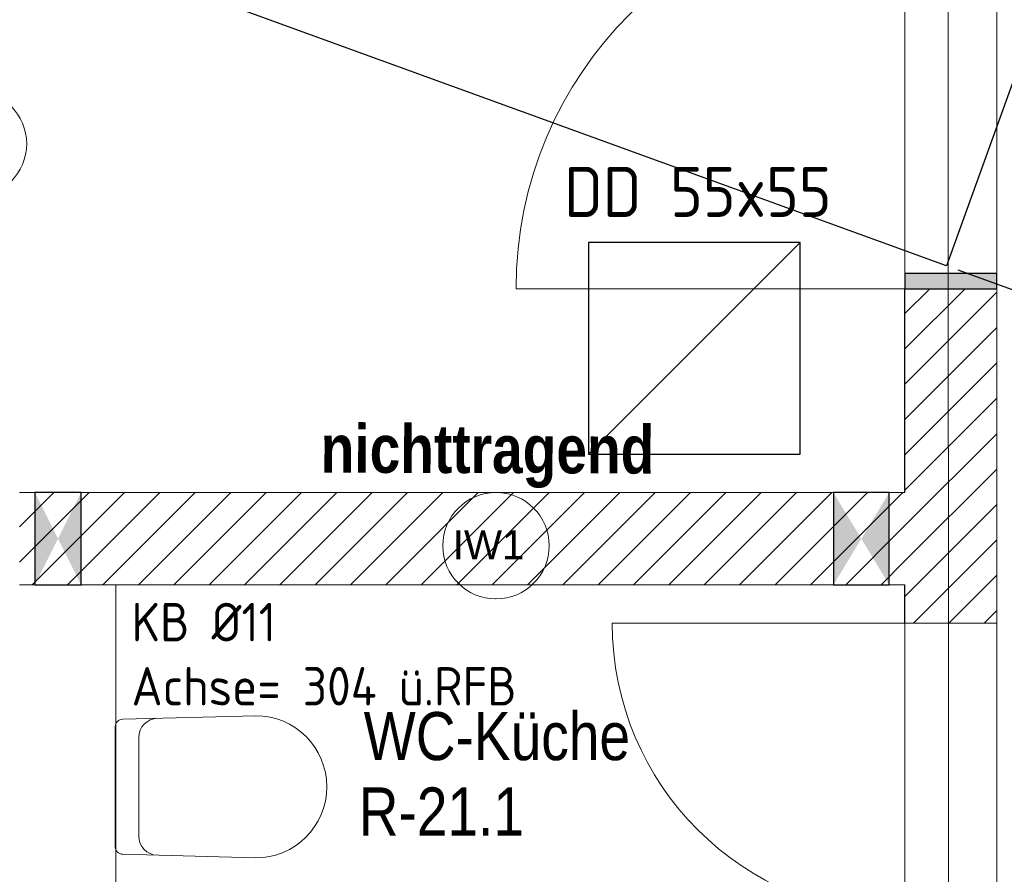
# Model space of a CAD drawing. Header units: millimetres. Extents: x 634730 to 711346, y 362082 to 425615.
# Tile 45 of 160: x 665040 to 667599, y 391787 to 394009. Entities that reach past the tile are written whole.
import ezdxf
from ezdxf.enums import TextEntityAlignment as Align

# ---------------------------------------------------------------- set-up
doc = ezdxf.new("R2010")
doc.units = ezdxf.units.MM
doc.header["$LTSCALE"] = 50
doc.linetypes.add('Doppelstrichlinie', pattern=[1.093611, 0.529167, -0.211667, 0.141111, -0.211667])
doc.linetypes.add('Strichlinie', pattern=[0.4, 0.3, -0.1])
for name, color, linetype in [('1_DB-Lüftung', 30, 'Continuous'), ('1_EG', 7, 'Continuous'), ('A_Beschriftung', 7, 'Continuous'), ('A_Brandschutz', 7, 'Continuous'), ('A_Deckenspiegel', 7, 'Continuous'), ('A_Möblierung fest', 7, 'Continuous'), ('A_Raumflächen', 7, 'Continuous'), ('A_Schraffuren', 7, 'Continuous'), ('A_Wände', 7, 'Continuous')]:
    doc.layers.add(name, color=color, linetype=linetype)
doc.styles.add('ERSTELLTER_STIL_1', font='ARIALN.TTF')
doc.styles.add('ERSTELLTER_STIL_2', font='ARIALNB.TTF')
doc.styles.add('ROMAN', font='ISOCP')
doc.styles.get("Standard").update_dxf_attribs({"font": 'isocp.shx', "height": 140})
doc.dimstyles.get("Standard").update_dxf_attribs({"dimtxt": 0.115, "dimasz": 0.0575, "dimexe": 0.1, "dimexo": 0.125, "dimgap": 0.09, "dimtad": 1, "dimdec": 4, "dimzin": 1, "dimdsep": 46, "dimtxsty": 'ROMAN', "dimblk1": 'OBLIQUE', "dimblk2": 'OBLIQUE', "dimsah": 1, "dimcen": 0.0762, "dimaunit": 1, "dimadec": 0, "dimazin": 0, "dimtfac": 1, "dimtdec": 4, "dimtofl": 0, "dimtmove": 2, "dimatfit": 3, "dimfxl": 1, "dimtolj": 1, "dimtzin": 1, "dimarcsym": 0})

# ---------------------------------------------------------------- blocks, each defined once
blk = doc.blocks.new('*D949')
at = {"layer": '1_EG', "color": 0, "lineweight": -2, "transparency": 16777216}
for p, q in [((667749.3, 394111.3), (668491.8, 393843.8)), ((668204.2, 393230), (668390.6, 393747.4)), ((667478.1, 393358.7), (668220.6, 393091.2))]:
    blk.add_line(p, q, dxfattribs=at)
at = {"layer": '1_EG', "color": 0, "transparency": 16777216}
for points in [[(668371, 393754.4), (668410.2, 393740.3), (668433, 393865)], [(668184.6, 393237), (668223.8, 393222.9), (668161.8, 393112.4)]]:
    blk.add_solid(points, dxfattribs=at)
at = {"layer": 'Defpoints', "color": 0, "transparency": 16777216}
for p in [(667719.9, 394121.9), (668433, 393865), (667448.7, 393369.3)]:
    blk.add_point(p, dxfattribs=at)
at = {"layer": '1_EG', "color": 0, "transparency": 16777216, "insert": (668202.2, 393523), "char_height": 140, "attachment_point": 5, "rotation": 70.1837}
blk.add_mtext('80', dxfattribs=at)
blk = doc.blocks.new('A$C85d2cf1a')
at = {"layer": 'A_Beschriftung', "color": 7, "linetype": 'Continuous', "lineweight": 13}
for p in [(20.2966, 30.4199), (20.2966, 30.4208)]:
    blk.add_line(p, (20.2966, 30.4208), dxfattribs=at)
at = {"layer": 'A_Beschriftung', "color": 7, "linetype": 'Continuous', "lineweight": 13, "flags": 128}
for points in [[(19.0769, 31.6041, 1), (18.8004, 31.6041, 1)], [(20.4349, 30.5591, 1), (20.1583, 30.5591, 1)]]:
    blk.add_lwpolyline(points, format="xyb", close=True, dxfattribs=at)
at = {"layer": 'A_Brandschutz', "color": 1, "linetype": 'Doppelstrichlinie', "lineweight": 18, "true_color": 0xf50000}
blk.add_line((21.4685, 38.8838), (21.4739, 26.7072), dxfattribs=at)
at = {"layer": 'A_Deckenspiegel', "color": 7, "linetype": 'Strichlinie', "lineweight": 13}
blk.add_line((21.5986, 36.1389), (21.5986, 27.0348), dxfattribs=at)
at = {"layer": 'A_Möblierung fest', "color": 7, "linetype": 'Continuous', "lineweight": 13}
for p, q in [((19.6721, 30.1171), (19.3267, 30.108)), ((19.3069, 29.7764), (19.3071, 30.0883)), ((19.3683, 30.0605), (19.3681, 29.8042)), ((19.6719, 29.7471), (19.3265, 29.7567))]:
    blk.add_line(p, q, dxfattribs=at)
for centre, radius, start, end in [((19.4183, 30.0604), 0.05, 91.5112, 179.9653), ((19.672, 29.9321), 0.185, 269.9639, 89.9639), ((19.4181, 29.8042), 0.05, 179.9626, 268.4166)]:
    blk.add_arc(centre, radius, start, end, dxfattribs=at)
at = {"layer": 'A_Möblierung fest', "color": 7, "linetype": 'Continuous', "lineweight": 13, "extrusion": (0, 0, -1)}
for centre, start_param, end_param in [((19.3273, 30.0883), 0, 1.542832), ((19.3271, 29.7764), 4.740354, 6.283185)]:
    blk.add_ellipse(centre, major_axis=(-0.0202, 0), ratio=0.977697, start_param=start_param, end_param=end_param, dxfattribs=at)
at = {"layer": 'A_Schraffuren', "color": 7, "linetype": 'Continuous', "lineweight": 13}
for p, q in [((21.3594, 35.8974), (21.3594, 30.6974)), ((21.3594, 30.6974), (19.0586, 30.6974)), ((19.3086, 30.4574), (21.3594, 30.4574)), ((19.3086, 29.2854), (19.3086, 30.4574)), ((21.3594, 30.4574), (21.3594, 29.2854))]:
    blk.add_line(p, q, dxfattribs=at)
at = {"layer": 'A_Wände', "color": 7, "linetype": 'Continuous', "lineweight": 18}
for p, q in [((21.3586, 31.2274), (20.3486, 31.2274)), ((21.5986, 31.2274), (21.3586, 31.2274)), ((21.3586, 31.2274), (21.3586, 30.6974)), ((21.5986, 31.2274), (21.3586, 31.2274)), ((21.5986, 31.2274), (21.3586, 31.2274)), ((21.5986, 30.3574), (21.5986, 31.2274)), ((21.3586, 30.6974), (19.0586, 30.6974)), ((19.0586, 30.4574), (21.3586, 30.4574)), ((21.3586, 30.4574), (21.3586, 30.3574)), ((21.3586, 30.3574), (20.5986, 30.3574)), ((21.5986, 30.3574), (21.3586, 30.3574)), ((21.5986, 30.3574), (21.3586, 30.3574)), ((21.5986, 30.3574), (21.3586, 30.3574))]:
    blk.add_line(p, q, dxfattribs=at)
at = {"layer": 'A_Wände', "color": 8, "linetype": 'Continuous', "lineweight": 18}
for p, q in [((21.3586, 31.162), (21.424, 31.2274)), ((21.3586, 31.0701), (21.516, 31.2274)), ((21.3586, 30.9781), (21.5986, 31.2181)), ((21.3586, 30.8862), (21.5986, 31.1262)), ((21.3586, 30.7943), (21.5986, 31.0343)), ((21.3586, 30.7024), (21.5986, 30.9424)), ((21.3586, 30.6104), (21.5986, 30.8504)), ((21.3586, 30.5185), (21.5986, 30.7585)), ((19.0586, 30.6085), (19.1475, 30.6974)), ((19.0586, 30.5166), (19.2394, 30.6974)), ((19.0913, 30.4574), (19.3313, 30.6974)), ((19.1832, 30.4574), (19.4232, 30.6974)), ((19.2752, 30.4574), (19.5152, 30.6974)), ((19.3671, 30.4574), (19.6071, 30.6974)), ((19.459, 30.4574), (19.699, 30.6974)), ((19.5509, 30.4574), (19.7909, 30.6974)), ((19.6429, 30.4574), (19.8829, 30.6974)), ((19.7348, 30.4574), (19.9748, 30.6974)), ((19.8267, 30.4574), (20.0667, 30.6974)), ((19.9186, 30.4574), (20.1586, 30.6974)), ((20.0106, 30.4574), (20.2506, 30.6974)), ((20.1025, 30.4574), (20.3425, 30.6974)), ((20.1944, 30.4574), (20.4344, 30.6974)), ((20.2863, 30.4574), (20.5263, 30.6974)), ((20.3783, 30.4574), (20.6183, 30.6974)), ((20.4702, 30.4574), (20.7102, 30.6974)), ((20.5621, 30.4574), (20.8021, 30.6974)), ((20.654, 30.4574), (20.894, 30.6974)), ((20.746, 30.4574), (20.986, 30.6974)), ((20.8379, 30.4574), (21.0779, 30.6974)), ((20.9298, 30.4574), (21.1698, 30.6974)), ((21.0217, 30.4574), (21.2617, 30.6974)), ((21.1136, 30.4574), (21.3536, 30.6974)), ((21.3586, 30.4266), (21.5986, 30.6666)), ((21.2056, 30.4574), (21.3586, 30.6104)), ((21.3813, 30.3574), (21.5986, 30.5747)), ((21.2975, 30.4574), (21.3586, 30.5185)), ((21.4733, 30.3574), (21.5986, 30.4827)), ((21.5652, 30.3574), (21.5986, 30.3908))]:
    blk.add_line(p, q, dxfattribs=at)
at = {"layer": 'A_Wände', "color": 7, "linetype": 'Continuous', "lineweight": 13}
for p, q in [((19.3086, 30.4574), (19.0586, 30.4574)), ((19.3086, 29.2854), (19.3086, 30.4574))]:
    blk.add_line(p, q, dxfattribs=at)
for centre, radius, start, end in [((21.3586, 31.2274), 1.01, 90, 180), ((21.3586, 30.3574), 0.76, 180, 270)]:
    blk.add_arc(centre, radius, start, end, dxfattribs=at)
at = {"layer": 'A_Wände', "color": 7, "linetype": 'Continuous', "lineweight": 18}
for p in [(21.3586, 31.2274), (21.3586, 30.3574)]:
    blk.add_point(p, dxfattribs=at)
at = {"layer": 'A_Beschriftung', "color": 7, "style": 'ERSTELLTER_STIL_2'}
blk.add_text('nichttragend', height=0.125, rotation=359.8464, dxfattribs=at).set_placement((19.8408, 30.749))
at = {"layer": 'A_Beschriftung', "color": 7, "style": 'ERSTELLTER_STIL_1'}
for s, p in [('WC-Küche', (19.9529, 30.0015)), ('R-21.1', (19.9398, 29.8055))]:
    blk.add_text(s, height=0.125, dxfattribs=at).set_placement(p)
at = {"layer": 'A_Beschriftung', "color": 7, "lineweight": 13, "char_height": 0.075, "attachment_point": 2, "style": 'ERSTELLTER_STIL_2'}
for insert in [(18.9386, 31.6441), (20.2966, 30.599)]:
    blk.add_mtext('\\A1;{\\pqc;\\pt0,1;\\fArial|b0|i0|c0|p0;\\W1.000000;IW1\\fArial|b0|i0|c0|p0;\\W1.000000;\\A1{\\H.66x;\\S^  ;}\\fArial|b0|i0|c0|p0;\\W1.000000;\\fArial|b0|i0|c0|p0;\\W1.000000;\\A1{\\H.66x;\\S^  ;}\\fArial|b0|i0|c0|p0;\\W1.000000; \\fArial|b0|i0|c0|p0;\\W1.000000;\\fArial|b0|i0|c0|p0;\\W1.000000;\\fArial|b0|i0|c0|p0;\\W1.000000;\\fArial|b0|i0|c0|p0;\\W1.000000;\\fArial|b0|i0|c0|p0;\\W1.000000;\\fArial|b0|i0|c0|p0;\\W1.000000;\\fArial|b0|i0|c0|p0;\\W1.000000;\\fArial|b0|i0|c0|p0;\\W1.000000;\\fArial|b0|i0|c0|p0;\\W1.000000;\\fArial|b0|i0|c0|p0;\\W1.000000;\\fArial|b0|i0|c0|p0;\\W1.000000;\\fArial|b0|i0|c0|p0;\\W1.000000;\\fArial|b0|i0|c0|p0;\\W1.000000;\\fArial|b0|i0|c0|p0;\\W1.000000;\\fArial|b0|i0|c0|p0;\\W1.000000;\\fArial|b0|i0|c0|p0;\\W1.000000;\\fArial|b0|i0|c0|p0;\\W1.000000;\\fArial|b0|i0|c0|p0;\\W1.000000;\\fArial|b0|i0|c0|p0;\\W1.000000;\\fArial|b0|i0|c0|p0;\\W1.000000;\\fArial|b0|i0|c0|p0;\\W1.000000;\\fArial|b0|i0|c0|p0;\\W1.000000;\\fArial|b0|i0|c0|p0;\\W1.000000;\\fArial|b0|i0|c0|p0;\\W1.000000;\\fArial|b0|i0|c0|p0;\\W1.000000;\\fArial|b0|i0|c0|p0;\\W1.000000;\\fArial|b0|i0|c0|p0;\\W1.000000;\\fArial|b0|i0|c0|p0;\\W1.000000;\\fArial|b0|i0|c0|p0;\\W1.000000;\\fArial|b0|i0|c0|p0;\\W1.000000;\\fArial|b0|i0|c0|p0;\\W1.000000;\\fArial|b0|i0|c0|p0;\\W1.000000;\\fArial|b0|i0|c0|p0;\\W1.000000;\\fArial|b0|i0|c0|p0;\\W1.000000;\\fArial|b0|i0|c0|p0;\\W1.000000;\\fArial|b0|i0|c0|p0;\\W1.000000;\\fArial|b0|i0|c0|p0;\\W1.000000;\\fArial|b0|i0|c0|p0;\\W1.000000;\\fArial|b0|i0|c0|p0;\\W1.000000;\\fArial|b0|i0|c0|p0;\\W1.000000;\\fArial|b0|i0|c0|p0;\\W1.000000;\\fArial|b0|i0|c0|p0;\\W1.000000;\\fArial|b0|i0|c0|p0;\\W1.000000;}', dxfattribs=dict(at, insert=insert))
at = {"layer": 'A_Möblierung fest', "color": 7, "lineweight": 13, "style": 'ERSTELLTER_STIL_2', "text_generation_flag": 2}
blk.add_attdef('txt', text='', height=0.12, rotation=359.9988, dxfattribs=at).set_placement((23.514, 39.2921), align=Align.MIDDLE_CENTER)
at = {"layer": 'A_Möblierung fest', "color": 7, "lineweight": 13, "style": 'ERSTELLTER_STIL_2'}
blk.add_attdef('txt', text='', height=0.12, dxfattribs=at).set_placement((10.172, 25.6523), align=Align.MIDDLE_CENTER)
at = {"layer": 'A_Raumflächen', "color": 7, "lineweight": 18}
for tag, style, p in [('DUMMY_850', 'ERSTELLTER_STIL_1', (31.5414, 25.9585)), ('DUMMY_850', 'ERSTELLTER_STIL_1', (48.3798, 25.9585)), ('ROOM_NAME', 'ERSTELLTER_STIL_1', (30.4276, 25.9283)), ('ROOM_NAME', 'ERSTELLTER_STIL_1', (47.266, 25.9283)), ('floorCode', 'ERSTELLTER_STIL_2', (30.5258, 25.6828)), ('stFloorCovering', 'ERSTELLTER_STIL_2', (31.0934, 25.6828)), ('floorCode', 'ERSTELLTER_STIL_2', (47.3642, 25.6828)), ('stFloorCovering', 'ERSTELLTER_STIL_2', (47.9319, 25.6828)), ('DUMMY_851', 'ERSTELLTER_STIL_2', (30.5258, 25.4675)), ('DUMMY_851', 'ERSTELLTER_STIL_2', (47.3642, 25.4675)), ('measuredNetAreaCode', 'ERSTELLTER_STIL_2', (30.5258, 25.1917)), ('measuredNetAreaCode', 'ERSTELLTER_STIL_2', (47.3642, 25.1917))]:
    blk.add_attdef(tag, text='', height=0.125, dxfattribs=dict(at, style=style)).set_placement(p, align=Align.TOP_LEFT)

msp = doc.modelspace()

# ---------------------------------------------------------------- hatches: boundary and pattern name
at = {"layer": '1_EG'}
h = msp.add_hatch(color=256, dxfattribs=at)
h.dxf.hatch_style = 1
h.paths.add_polyline_path([(667580.2, 393349.4), (667341.2, 393349.4), (667341.2, 393309.4), (667580.2, 393309.4)])

# ---------------------------------------------------------------- linework, layer by layer
at = {"layer": '1_DB-Lüftung'}
msp.add_line((666518.6, 392879.8, 61830.2), (667068.6, 393429.8, 61830.2), dxfattribs=at)
for points, elevation in [([(666518.6, 392879.8), (667068.6, 392879.8), (667068.6, 393429.8), (666518.6, 393429.8)], 61830.2), ([(665200, 392539.2), (665200, 392779.7), (665080, 392779.7), (665080, 392539.6)], 61695), ([(667155.2, 392539.6), (667300.2, 392539.6), (667300.2, 392779.6), (667155.2, 392779.6)], 61695)]:
    msp.add_lwpolyline(points, close=True, dxfattribs=dict(at, elevation=elevation))
for points in [[(665080, 392779.6, 61695), (665080, 392539.6, 61695), (665200, 392539.6, 61695), (665200, 392779.6, 61695)], [(667155.2, 392779.6, 61695), (667155.2, 392539.6, 61695), (667300.2, 392539.6, 61695), (667300.2, 392779.7, 61695)]]:
    msp.add_solid(points, dxfattribs=at)
at = {"layer": '1_EG'}
for points, elevation in [([(665061.7, 394237.9), (665332.9, 394990.4), (667719.9, 394121.9), (667448.7, 393369.3)], 62197.4), ([(667341.2, 393309.4), (667580.2, 393309.4), (667580.2, 393349.4), (667341.2, 393349.4)], 61695)]:
    msp.add_lwpolyline(points, close=True, dxfattribs=dict(at, elevation=elevation))

# ---------------------------------------------------------------- texts
at = {"layer": '1_DB-Lüftung', "attachment_point": 1}
for s, width, heights, insert, char_height in [('DD 55x55', 794.64, [0], (666455.3, 393626.5, 61707.4), 130), ('\\A1;KB %%C11\\PAchse= 304 ü.RFB', 1402.489, [371.8], (665331.1, 392492.8, 61689.3), 100)]:
    msp.add_mtext_dynamic_manual_height_columns(s, width=width, gutter_width=700, heights=heights, dxfattribs=dict(at, insert=insert, char_height=char_height))

# ---------------------------------------------------------------- dimensions: what is measured, and where the dimension line sits
at = {"layer": '1_EG'}
dim = msp.add_aligned_dim(p1=(667448.7, 393369.3, 62197.4), p2=(667719.9, 394121.9, 62197.4), distance=-758, dimstyle='Standard', override={"dimscale": 50, "dimtxt": 130, "dimasz": 2.5, "dimexe": 1.25, "dimexo": 0.625, "dimgap": 0.625, "dimdec": 0, "dimlfac": 0.1, "dimzin": 8, "dimdsep": 44, "dimtxsty": 'Standard', "dimsah": 0, "dimcen": 2.5, "dimaunit": 0, "dimtdec": 0, "dimtofl": 1, "dimtmove": 0, "dimtolj": 0, "dimtzin": 8}, dxfattribs=at)
dim.commit()
dim.dimension.update_dxf_attribs({"geometry": '*D949', "text_midpoint": (668202.2, 393523, 62197.4)})

# ---------------------------------------------------------------- next in the draw order: block references
at = {"layer": '1_EG', "xscale": 1000, "yscale": 1000, "zscale": 1000}
msp.add_blockref('A$C85d2cf1a', (645981.7, 362082.4, 41515.3), dxfattribs=at)

doc.saveas('drawing.dxf')
